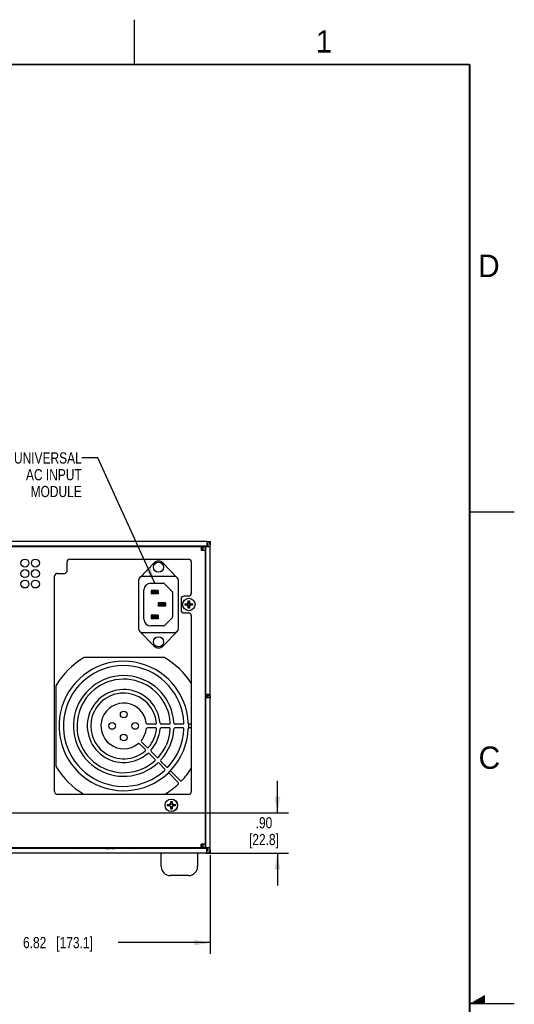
# Model space of a CAD drawing. Header units: inches. Extents: x 0 to 34, y 0 to 22.
# Tile 42 of 42: x 28.5 to 34, y 11 to 22. Entities that reach past the tile are written whole.
import ezdxf

# ---------------------------------------------------------------- set-up
doc = ezdxf.new("R2010")
doc.units = ezdxf.units.IN
doc.header["$LTSCALE"] = 1.87
doc.header["$MEASUREMENT"] = 0
doc.layers.get('0').update_dxf_attribs({"linetype": 'CONTINUOUS'})
for name, color, linetype in [('02___PRT_ALL_AXES', 7, 'CONTINUOUS'), ('3_ALL_AXES', 7, 'CONTINUOUS'), ('COPY_GEOM', 7, 'CONTINUOUS'), ('DETAIL', 7, 'CONTINUOUS'), ('DIMENSIONS', 7, 'CONTINUOUS')]:
    doc.layers.add(name, color=color, linetype=linetype)
doc.styles.get("Standard").update_dxf_attribs({"font": 'txt', "width": 0.8})
doc.styles.add('TEXTSTYLE_2', font='txt')
doc.dimstyles.new('DIMSTYLE_2', dxfattribs={"dimtxt": 0.125, "dimasz": 0.18, "dimexe": 0.125, "dimexo": 0.0625, "dimgap": 0.0625, "dimtad": 0, "dimtih": 1, "dimtoh": 1, "dimlfac": 2, "dimzin": 4, "dimdsep": 46, "dimtxsty": 'STANDARD', "dimblk": '_FILLED', "dimblk1": '_FILLED', "dimblk2": '_FILLED', "dimcen": 0.09, "dimazin": 1, "dimtfac": 1, "dimtofl": 0, "dimtmove": 0, "dimatfit": 3, "dimldrblk": '_FILLED', "dimfxl": 1, "dimtolj": 1, "dimtzin": 4, "dimarcsym": 0})
doc.dimstyles.get("Standard").update_dxf_attribs({"dimtxt": 0.125, "dimasz": 0.18, "dimexe": 0.125, "dimexo": 0.0625, "dimgap": 0.09, "dimtad": 0, "dimtih": 1, "dimtoh": 1, "dimzin": 4, "dimdsep": 46, "dimtxsty": 'STANDARD', "dimblk": '_FILLED', "dimblk1": '_FILLED', "dimblk2": '_FILLED', "dimcen": 0.09, "dimazin": 1, "dimtol": 1, "dimtp": 0.02, "dimtm": 0.02, "dimtfac": 1, "dimtofl": 0, "dimtmove": 0, "dimatfit": 3, "dimldrblk": '_FILLED', "dimfxl": 1, "dimtolj": 1, "dimtzin": 4, "dimarcsym": 0})

# ---------------------------------------------------------------- blocks, each defined once
blk = doc.blocks.new('_FILLED')
at = {"color": 0, "linetype": 'BYBLOCK'}
blk.add_solid([(0, 0), (-1, 0.174), (-1, -0.174)], dxfattribs=at)
blk = doc.blocks.new('*D12')
at = {"layer": 'DIMENSIONS', "color": 2, "linetype": 'CONTINUOUS'}
for p, q in [((27.192, 13.071), (27.192, 11.559)), ((30.6, 12.662), (30.6, 11.559)), ((27.192, 11.684), (28.221, 11.684)), ((30.6, 11.684), (29.571, 11.684))]:
    blk.add_line(p, q, dxfattribs=at)
at = {"layer": 'DIMENSIONS', "color": 2, "linetype": 'CONTINUOUS', "xscale": 0.18, "yscale": 0.18, "zscale": 0.18, "rotation": 180}
blk.add_blockref('_FILLED', (27.192, 11.684), dxfattribs=at)
at = {"layer": 'DIMENSIONS', "color": 2, "linetype": 'CONTINUOUS', "xscale": 0.18, "yscale": 0.18, "zscale": 0.18}
blk.add_blockref('_FILLED', (30.6, 11.684), dxfattribs=at)
at = {"layer": 'DIMENSIONS', "color": 2, "linetype": 'CONTINUOUS', "insert": (28.896, 11.747), "char_height": 0.125, "width": 1.225, "attachment_point": 2, "line_spacing_factor": 0.9}
blk.add_mtext('6.82{\\ftxt.shx;\\W1.000000;\\H0.125000; }[173.1]', dxfattribs=at)
blk = doc.blocks.new('*D13')
at = {"layer": 'DIMENSIONS', "color": 2, "linetype": 'CONTINUOUS'}
for p, q in [((31.35, 13.134), (31.35, 13.494)), ((27.255, 13.134), (31.475, 13.134)), ((30.551, 12.684), (31.475, 12.684)), ((31.35, 12.684), (31.35, 12.324))]:
    blk.add_line(p, q, dxfattribs=at)
at = {"layer": 'DIMENSIONS', "color": 2, "linetype": 'CONTINUOUS', "xscale": 0.18, "yscale": 0.18, "zscale": 0.18}
for p, rotation in [((31.35, 13.134), 270), ((31.35, 12.684), 90)]:
    blk.add_blockref('_FILLED', p, dxfattribs=dict(at, rotation=rotation))
at = {"layer": 'DIMENSIONS', "color": 2, "linetype": 'CONTINUOUS', "insert": (31.2, 13.087), "char_height": 0.125, "width": 0.6, "attachment_point": 2, "line_spacing_factor": 0.9}
blk.add_mtext('.90\\P[22.8]', dxfattribs=at)

msp = doc.modelspace()

# ---------------------------------------------------------------- linework, layer by layer
at = {"color": 2, "linetype": 'CONTINUOUS'}
for p, q in [((29.75002, 22), (29.75002, 21.5)), ((33.50002, 16.5), (34.00002, 16.5)), ((33.51734, 11.01), (33.66974, 11.01)), ((33.53466, 11.02), (33.66974, 11.02)), ((33.55198, 11.03), (33.66974, 11.03)), ((33.5693, 11.04), (33.66974, 11.04)), ((33.58662, 11.05), (33.66974, 11.05)), ((33.60394, 11.06), (33.66974, 11.06)), ((33.62126, 11.07), (33.66974, 11.07)), ((33.63858, 11.08), (33.66974, 11.08)), ((33.65591, 11.09), (33.66974, 11.09)), ((34.00002, 11), (33.50002, 11))]:
    msp.add_line(p, q, dxfattribs=at)
at = {"color": 3, "linetype": 'CONTINUOUS'}
for p, q in [((30.55956, 16.16882), (25.57956, 16.16882)), ((30.55956, 16.11582), (25.57956, 16.11582)), ((28.75256, 16.11054), (28.75256, 16.11582)), ((30.49756, 16.08682), (30.51256, 16.08682)), ((30.51756, 16.10582), (30.51756, 16.06682)), ((30.59956, 16.10882), (30.54656, 16.10882)), ((30.54656, 16.10882), (30.54656, 14.46332)), ((30.55956, 16.16882), (30.55956, 16.11582)), ((30.59956, 12.72432), (30.59956, 16.12882)), ((30.59956, 14.41932), (30.54656, 14.41932)), ((30.54656, 14.41932), (30.54656, 12.74482)), ((30.57306, 14.46052), (30.57557, 14.46035)), ((30.51256, 12.77132), (30.49756, 12.77132)), ((30.51256, 12.76632), (30.49756, 12.76632)), ((30.51256, 12.76632), (30.51256, 12.77132)), ((30.51756, 12.78632), (30.51756, 12.74732)), ((30.55956, 12.73732), (25.57956, 12.73732)), ((30.55956, 12.68432), (25.57956, 12.68432)), ((30.59956, 12.74482), (30.54656, 12.74482)), ((30.55956, 12.68432), (30.55956, 12.73732))]:
    msp.add_line(p, q, dxfattribs=at)
at = {"color": 7, "linetype": 'CONTINUOUS'}
for p, q in [((25.62656, 16.11082), (30.51256, 16.11082)), ((28.78256, 16.11582), (28.78256, 16.11054)), ((30.09956, 16.11439), (30.09956, 16.11082)), ((30.11206, 16.11082), (30.11206, 16.11582)), ((30.13456, 16.11082), (30.13456, 16.11582)), ((30.35606, 16.11082), (30.35606, 16.11582)), ((30.36808, 16.11582), (30.36808, 16.11082)), ((30.37856, 16.11082), (30.37856, 16.11582)), ((30.49756, 16.11082), (30.49756, 16.06682)), ((30.49756, 16.07526), (30.51756, 16.07526)), ((30.51256, 16.11082), (30.51256, 16.08682)), ((30.54156, 16.10582), (30.51756, 16.10582)), ((30.54156, 16.10582), (30.54156, 12.74732)), ((30.54156, 16.07526), (30.54585, 16.07526)), ((30.54956, 16.11582), (30.54956, 16.10882)), ((30.55956, 16.16905), (30.59956, 16.16905)), ((30.56606, 16.13953), (30.55956, 16.13953)), ((30.56606, 16.10882), (30.56606, 16.13953)), ((30.57556, 16.10882), (30.57556, 16.12882)), ((30.59956, 16.16905), (30.59956, 16.12882)), ((29.02756, 15.96982), (30.35656, 15.96982)), ((30.54156, 16.06682), (30.49756, 16.06682)), ((30.54156, 16.04526), (30.54585, 16.04526)), ((30.54156, 16.04456), (30.54655, 16.04456)), ((30.54156, 16.01706), (30.54655, 16.01706)), ((30.54656, 16.01405), (30.54156, 16.01405)), ((30.54156, 15.98905), (30.54656, 15.98905)), ((30.54498, 15.98223), (30.54156, 15.98223)), ((30.54156, 15.97916), (30.54656, 15.97892)), ((30.54498, 15.98223), (30.54498, 15.98723)), ((28.99756, 15.84082), (28.99756, 15.93982)), ((30.38656, 15.93982), (30.38656, 15.58707)), ((30.54156, 15.95469), (30.54656, 15.9546)), ((30.5418, 15.93662), (30.54656, 15.93662)), ((28.85806, 13.37182), (28.85806, 15.78082)), ((28.88806, 15.81082), (28.96756, 15.81082)), ((30.54156, 15.80455), (30.54656, 15.80464)), ((30.54156, 15.78208), (30.54656, 15.78231)), ((30.54656, 15.82462), (30.5418, 15.82462)), ((30.54206, 15.75037), (30.54447, 15.74796)), ((30.54447, 15.74796), (30.54656, 15.74792)), ((30.54447, 15.74796), (30.54447, 15.62208)), ((30.01786, 15.62195), (29.93786, 15.62195)), ((29.93786, 15.62195), (29.93786, 15.58195)), ((30.01786, 15.60695), (29.93786, 15.60695)), ((30.01786, 15.59695), (29.93786, 15.59695)), ((30.01786, 15.58195), (29.93786, 15.58195)), ((30.01786, 15.62195), (30.01786, 15.58195)), ((30.27256, 15.52707), (30.27256, 15.39957)), ((30.35656, 15.55707), (30.30256, 15.55707)), ((30.54156, 15.62208), (30.54656, 15.62208)), ((30.09836, 15.4832), (30.01836, 15.4832)), ((30.01836, 15.4832), (30.01836, 15.4432)), ((30.09836, 15.4682), (30.01836, 15.4682)), ((30.09836, 15.4582), (30.01836, 15.4582)), ((30.09836, 15.4432), (30.01836, 15.4432)), ((30.09836, 15.4832), (30.09836, 15.4432)), ((30.31756, 15.47032), (30.33689, 15.47032)), ((30.31756, 15.47032), (30.33714, 15.46689)), ((30.31756, 15.45582), (30.31756, 15.47032)), ((30.31756, 15.45582), (30.33714, 15.45926)), ((30.33689, 15.45582), (30.31756, 15.45582)), ((30.33689, 15.47032), (30.34666, 15.47596)), ((30.33689, 15.47032), (30.34338, 15.46689)), ((30.33689, 15.45582), (30.34338, 15.45926)), ((30.34666, 15.45018), (30.33689, 15.45582)), ((30.34338, 15.46689), (30.33714, 15.46689)), ((30.33714, 15.46689), (30.33714, 15.45926)), ((30.33714, 15.45926), (30.34338, 15.45926)), ((30.35122, 15.47141), (30.34338, 15.46689)), ((30.34338, 15.45926), (30.35122, 15.45473)), ((30.34666, 15.47596), (30.35231, 15.48574)), ((30.34666, 15.47596), (30.35122, 15.47141)), ((30.34666, 15.45018), (30.35122, 15.45473)), ((30.35231, 15.44041), (30.34666, 15.45018)), ((30.35574, 15.47925), (30.35122, 15.47141)), ((30.35122, 15.45473), (30.35574, 15.4469)), ((30.35231, 15.50507), (30.36681, 15.50507)), ((30.35231, 15.48574), (30.35231, 15.50507)), ((30.35231, 15.50507), (30.35574, 15.48549)), ((30.35231, 15.48574), (30.35574, 15.47925)), ((30.35231, 15.44041), (30.35574, 15.4469)), ((30.35231, 15.42107), (30.35574, 15.44066)), ((30.35231, 15.42107), (30.35231, 15.44041)), ((30.36681, 15.42107), (30.35231, 15.42107)), ((30.36337, 15.48549), (30.35574, 15.48549)), ((30.35574, 15.48549), (30.35574, 15.47925)), ((30.35574, 15.4469), (30.35574, 15.44066)), ((30.35574, 15.44066), (30.36337, 15.44066)), ((30.36681, 15.50507), (30.36337, 15.48549)), ((30.36681, 15.48574), (30.36337, 15.47925)), ((30.36337, 15.47925), (30.36337, 15.48549)), ((30.36337, 15.47925), (30.3679, 15.47141)), ((30.3679, 15.45473), (30.36337, 15.4469)), ((30.36337, 15.44066), (30.36337, 15.4469)), ((30.36681, 15.44041), (30.36337, 15.4469)), ((30.36681, 15.42107), (30.36337, 15.44066)), ((30.36681, 15.50507), (30.36681, 15.48574)), ((30.36681, 15.48574), (30.37245, 15.47596)), ((30.37245, 15.45018), (30.36681, 15.44041)), ((30.36681, 15.44041), (30.36681, 15.42107)), ((30.37245, 15.47596), (30.3679, 15.47141)), ((30.37573, 15.46689), (30.3679, 15.47141)), ((30.37573, 15.45926), (30.3679, 15.45473)), ((30.37245, 15.45018), (30.3679, 15.45473)), ((30.37245, 15.47596), (30.38222, 15.47032)), ((30.38222, 15.45582), (30.37245, 15.45018)), ((30.38222, 15.47032), (30.37573, 15.46689)), ((30.38197, 15.46689), (30.37573, 15.46689)), ((30.37573, 15.45926), (30.38197, 15.45926)), ((30.38222, 15.45582), (30.37573, 15.45926)), ((30.40156, 15.47032), (30.38197, 15.46689)), ((30.38197, 15.45926), (30.38197, 15.46689)), ((30.40156, 15.45582), (30.38197, 15.45926)), ((30.38222, 15.47032), (30.40156, 15.47032)), ((30.40156, 15.45582), (30.38222, 15.45582)), ((30.40156, 15.47032), (30.40156, 15.45582)), ((30.54156, 15.46657), (30.54656, 15.46657)), ((30.01786, 15.34445), (29.93786, 15.34445)), ((29.93786, 15.34445), (29.93786, 15.30445)), ((30.01786, 15.32945), (29.93786, 15.32945)), ((30.01786, 15.31945), (29.93786, 15.31945)), ((30.01786, 15.30445), (29.93786, 15.30445)), ((30.01786, 15.34445), (30.01786, 15.30445)), ((30.30256, 15.36957), (30.35656, 15.36957)), ((30.38656, 15.33957), (30.38656, 13.37182)), ((30.54156, 15.28608), (30.54656, 15.28608)), ((30.54156, 15.13057), (30.54656, 15.13057)), ((30.0872, 14.87144), (29.1882, 14.87144)), ((30.54156, 14.96108), (30.54656, 14.96108)), ((30.54156, 14.80557), (30.54656, 14.80557)), ((30.54447, 14.80557), (30.54447, 14.70178)), ((30.54206, 14.69937), (30.54447, 14.70178)), ((30.54656, 14.70182), (30.54447, 14.70178)), ((28.87245, 14.55569), (28.87245, 13.6567)), ((30.54156, 14.49416), (30.54656, 14.49392)), ((30.54156, 14.46969), (30.54656, 14.4696)), ((30.54903, 14.45162), (30.5418, 14.45162)), ((30.54559, 14.45215), (30.54559, 14.46962)), ((30.54851, 14.45215), (30.54903, 14.45162)), ((30.54916, 14.46253), (30.54916, 14.41864)), ((30.56595, 14.46101), (30.56595, 14.44826)), ((30.57774, 14.42115), (30.57468, 14.44463)), ((30.59956, 14.45771), (30.57556, 14.45771)), ((30.57556, 14.4463), (30.57556, 14.45771)), ((30.59956, 14.4511), (30.57556, 14.4511)), ((30.59956, 14.4463), (30.57556, 14.4463)), ((30.54156, 14.31955), (30.54656, 14.31964)), ((30.5418, 14.33962), (30.54656, 14.33962)), ((30.54559, 14.31962), (30.54559, 14.33909)), ((30.54156, 14.29708), (30.54656, 14.29731)), ((30.54156, 14.29482), (30.54656, 14.29482)), ((30.54156, 14.28582), (30.54656, 14.28582)), ((30.54156, 14.22982), (30.54656, 14.22982)), ((29.9848, 14.12744), (29.89677, 14.12744)), ((30.14029, 14.12744), (30.05005, 14.12744)), ((30.29304, 14.12744), (30.20541, 14.12744)), ((30.38656, 14.12744), (30.36496, 14.12744)), ((30.54156, 14.18632), (30.54656, 14.18632)), ((29.9848, 14.08494), (29.89677, 14.08494)), ((30.14029, 14.08494), (30.05005, 14.08494)), ((30.29304, 14.08494), (30.20541, 14.08494)), ((30.38656, 14.08494), (30.36496, 14.08494)), ((30.54156, 14.06132), (30.54656, 14.06132)), ((30.54156, 14.04758), (30.54656, 14.04758)), ((29.87107, 13.84532), (29.80895, 13.90744)), ((29.89228, 13.86653), (29.83016, 13.92865)), ((30.54156, 13.89207), (30.54656, 13.89207)), ((29.9809, 13.73549), (29.91714, 13.79924)), ((30.00211, 13.7567), (29.93836, 13.82045)), ((30.08885, 13.62753), (30.02692, 13.68947)), ((30.11006, 13.64875), (30.04813, 13.71068)), ((30.54156, 13.72258), (30.54656, 13.72258)), ((30.13002, 13.5807), (30.1297, 13.5791)), ((30.24225, 13.47413), (30.13963, 13.57676)), ((30.26366, 13.49515), (30.16084, 13.59797)), ((30.54156, 13.56707), (30.54656, 13.56707)), ((30.35656, 13.34182), (28.88806, 13.34182)), ((30.54156, 13.42166), (30.54656, 13.42142)), ((30.54156, 13.39719), (30.54656, 13.3971)), ((30.54156, 13.38658), (30.54656, 13.38658)), ((30.54559, 13.38658), (30.54559, 13.39712)), ((30.1225, 13.22657), (30.14183, 13.22657)), ((30.1225, 13.22657), (30.14208, 13.22314)), ((30.1225, 13.21207), (30.1225, 13.22657)), ((30.1225, 13.21207), (30.14208, 13.21551)), ((30.14183, 13.21207), (30.1225, 13.21207)), ((30.14183, 13.22657), (30.1516, 13.23221)), ((30.14183, 13.22657), (30.14832, 13.22314)), ((30.14183, 13.21207), (30.14832, 13.21551)), ((30.1516, 13.20643), (30.14183, 13.21207)), ((30.14832, 13.22314), (30.14208, 13.22314)), ((30.14208, 13.22314), (30.14208, 13.21551)), ((30.14208, 13.21551), (30.14832, 13.21551)), ((30.15616, 13.22766), (30.14832, 13.22314)), ((30.14832, 13.21551), (30.15616, 13.21098)), ((30.1516, 13.23221), (30.15725, 13.24199)), ((30.1516, 13.23221), (30.15616, 13.22766)), ((30.1516, 13.20643), (30.15616, 13.21098)), ((30.15725, 13.19666), (30.1516, 13.20643)), ((30.16068, 13.2355), (30.15616, 13.22766)), ((30.15616, 13.21098), (30.16068, 13.20315)), ((30.15725, 13.26132), (30.17175, 13.26132)), ((30.15725, 13.26132), (30.16068, 13.24174)), ((30.15725, 13.24199), (30.15725, 13.26132)), ((30.15725, 13.24199), (30.16068, 13.2355)), ((30.16831, 13.24174), (30.16068, 13.24174)), ((30.16068, 13.24174), (30.16068, 13.2355)), ((30.17175, 13.26132), (30.16831, 13.24174)), ((30.17175, 13.24199), (30.16831, 13.2355)), ((30.16831, 13.2355), (30.16831, 13.24174)), ((30.16831, 13.2355), (30.17283, 13.22766)), ((30.17283, 13.21098), (30.16831, 13.20315)), ((30.17175, 13.26132), (30.17175, 13.24199)), ((30.17175, 13.24199), (30.17739, 13.23221)), ((30.17739, 13.20643), (30.17175, 13.19666)), ((30.17739, 13.23221), (30.17283, 13.22766)), ((30.18067, 13.22314), (30.17283, 13.22766)), ((30.18067, 13.21551), (30.17283, 13.21098)), ((30.17739, 13.20643), (30.17283, 13.21098)), ((30.17739, 13.23221), (30.18716, 13.22657)), ((30.18716, 13.21207), (30.17739, 13.20643)), ((30.18716, 13.22657), (30.18067, 13.22314)), ((30.18691, 13.22314), (30.18067, 13.22314)), ((30.18067, 13.21551), (30.18691, 13.21551)), ((30.18716, 13.21207), (30.18067, 13.21551)), ((30.2065, 13.22657), (30.18691, 13.22314)), ((30.18691, 13.21551), (30.18691, 13.22314)), ((30.2065, 13.21207), (30.18691, 13.21551)), ((30.18716, 13.22657), (30.2065, 13.22657)), ((30.2065, 13.21207), (30.18716, 13.21207)), ((30.2065, 13.22657), (30.2065, 13.21207)), ((30.54156, 13.23107), (30.54656, 13.23107)), ((30.54156, 13.22458), (30.54656, 13.22481)), ((30.15725, 13.19666), (30.16068, 13.20315)), ((30.15725, 13.17732), (30.16068, 13.19691)), ((30.15725, 13.17732), (30.15725, 13.19666)), ((30.17175, 13.17732), (30.15725, 13.17732)), ((30.16068, 13.20315), (30.16068, 13.19691)), ((30.16068, 13.19691), (30.16831, 13.19691)), ((30.17175, 13.19666), (30.16831, 13.20315)), ((30.16831, 13.19691), (30.16831, 13.20315)), ((30.17175, 13.17732), (30.16831, 13.19691)), ((30.17175, 13.19666), (30.17175, 13.17732)), ((30.54206, 13.18637), (30.54447, 13.18396)), ((30.54447, 13.18396), (30.54656, 13.18392)), ((30.54447, 13.18396), (30.54447, 12.98378)), ((30.54206, 12.98137), (30.54447, 12.98378)), ((30.54656, 12.98382), (30.54447, 12.98378)), ((30.54156, 12.78632), (30.49756, 12.78632)), ((30.49756, 12.74232), (30.49756, 12.78632)), ((30.51256, 12.77132), (30.51256, 12.78632)), ((30.51756, 12.77834), (30.51256, 12.77834)), ((30.51256, 12.74232), (30.51256, 12.76632)), ((30.54156, 12.87151), (30.54498, 12.87151)), ((30.54656, 12.81205), (30.54156, 12.81205)), ((30.54585, 12.80834), (30.54156, 12.80834)), ((30.54585, 12.77834), (30.54156, 12.77834)), ((30.54206, 12.86843), (30.54656, 12.86843)), ((30.54498, 12.87151), (30.54498, 12.86843)), ((30.51256, 12.74232), (25.62656, 12.74232)), ((28.72256, 12.74232), (28.72256, 12.73732)), ((28.78256, 12.74232), (28.78256, 12.73732)), ((30.1768, 12.74232), (30.1768, 12.73732)), ((30.33231, 12.74232), (30.33231, 12.73732)), ((30.45856, 12.73876), (30.45856, 12.74232)), ((30.54573, 12.73838), (30.45856, 12.73838)), ((30.54156, 12.74732), (30.51756, 12.74732)), ((30.54956, 12.74482), (30.54956, 12.73732)), ((30.55956, 12.71355), (30.56606, 12.71355)), ((30.59956, 12.68455), (30.5607, 12.68455)), ((30.56606, 12.71355), (30.56606, 12.74482)), ((30.57556, 12.72432), (30.57556, 12.74482)), ((30.59956, 12.72432), (30.59956, 12.68455))]:
    msp.add_line(p, q, dxfattribs=at)
at = {"color": 7, "linetype": 'CONTINUOUS', "const_width": 0.02}
for points in [[(33.50002, 21.5), (0.50002, 21.5)], [(33.50002, 0.5), (33.50002, 21.5)]]:
    msp.add_lwpolyline(points, dxfattribs=at)
at = {"color": 7, "linetype": 'CONTINUOUS'}
for centre, radius in [((30.35956, 15.46307), 0.06975), ((29.6314, 14.23494), 0.0375), ((29.50265, 14.10619), 0.0375), ((29.76015, 14.10619), 0.0375), ((29.6314, 13.97744), 0.0375), ((30.16306, 13.21907), 0.06975), ((30.1645, 13.21932), 0.06975)]:
    msp.add_circle(centre, radius, dxfattribs=at)
at = {"color": 3, "linetype": 'CONTINUOUS'}
for centre, radius, start, end in [((30.55956, 16.12882), 0.04, 0, 90), ((30.57427, 14.44612), 0.02526, 298.208958, 315.605689), ((30.55956, 12.72432), 0.04, 270, 360)]:
    msp.add_arc(centre, radius, start, end, dxfattribs=at)
at = {"color": 7, "linetype": 'CONTINUOUS'}
for centre, radius, start, end in [((30.55956, 16.12882), 0.016, 0, 90), ((29.02756, 15.93982), 0.03, 90, 180), ((30.35656, 15.93982), 0.03, 0, 90), ((28.88806, 15.78082), 0.03, 90, 180), ((28.96756, 15.84082), 0.03, 270, 360), ((30.30256, 15.52707), 0.03, 90, 180), ((30.35656, 15.58707), 0.03, 270, 360), ((30.30256, 15.39957), 0.03, 180, 270), ((30.35656, 15.33957), 0.03, 0, 90), ((29.6377, 14.10619), 0.8875, 120.429442, 149.570558), ((29.6377, 14.10619), 0.8875, 32.276148, 59.570558), ((29.6314, 14.10619), 0.72353, 2.635057, 312.853171), ((29.6314, 14.10619), 0.675, 2.920106, 312.621001), ((29.6314, 14.10619), 0.5625, 3.364947, 312.258721), ((29.6314, 14.10619), 0.5225, 3.794405, 311.909023), ((29.6314, 14.10619), 0.4075, 4.609095, 311.245805), ((29.6314, 14.10619), 0.3675, 5.455373, 310.557144), ((29.6314, 14.10619), 0.255, 7.248224, 309.099355), ((29.89677, 14.13994), 0.0125, 187.248224, 270), ((29.9848, 14.13994), 0.0125, 270, 5.455373), ((30.05005, 14.13994), 0.0125, 184.609095, 270), ((30.14029, 14.13994), 0.0125, 270, 3.794405), ((30.20541, 14.13994), 0.0125, 183.364947, 270), ((30.29304, 14.13994), 0.0125, 270, 2.919281), ((29.6314, 14.10619), 0.255, 320.900645, 352.751776), ((29.89677, 14.07244), 0.0125, 90, 172.751776), ((29.6314, 14.10619), 0.3675, 319.442856, 354.544627), ((29.6314, 14.10619), 0.4075, 318.754195, 355.390905), ((29.9848, 14.07244), 0.0125, 354.544627, 90), ((29.6314, 14.10619), 0.5225, 318.090977, 356.205595), ((30.05005, 14.07244), 0.0125, 90, 175.390905), ((29.6314, 14.10619), 0.5625, 317.741279, 356.635053), ((29.6314, 14.10619), 0.675, 317.378999, 357.079894), ((30.14029, 14.07244), 0.0125, 356.205595, 90), ((29.6314, 14.10619), 0.72353, 317.146829, 357.364943), ((30.20541, 14.07244), 0.0125, 90, 176.635053), ((30.29304, 14.07244), 0.0125, 357.080719, 90), ((29.80011, 13.8986), 0.0125, 45, 129.099355), ((29.839, 13.93749), 0.0125, 140.900645, 225), ((29.90112, 13.87537), 0.0125, 225, 319.442856), ((29.86223, 13.83648), 0.0125, 310.557144, 45), ((29.90831, 13.7904), 0.0125, 45, 131.245805), ((29.9472, 13.82929), 0.0125, 138.754195, 225), ((30.01095, 13.76554), 0.0125, 225, 318.090977), ((29.6377, 14.10619), 0.8875, 210.429442, 239.471404), ((29.97206, 13.72665), 0.0125, 311.909023, 45), ((30.01808, 13.68063), 0.0125, 45, 132.258721), ((30.05697, 13.71952), 0.0125, 137.741279, 225), ((30.1189, 13.65758), 0.0125, 225, 317.378178), ((30.08001, 13.61869), 0.0125, 312.621822, 45), ((29.6377, 14.10619), 0.8875, 316.509507, 327.654717), ((29.6377, 14.10619), 0.8875, 300.532667, 312.907418), ((30.23341, 13.4653), 0.0125, 312.907418, 45), ((30.2725, 13.50399), 0.0125, 225, 316.509507), ((28.88806, 13.37182), 0.03, 180, 270), ((30.35656, 13.37182), 0.03, 270, 360), ((30.55956, 12.72432), 0.016, 270, 360)]:
    msp.add_arc(centre, radius, start, end, dxfattribs=at)
at = {"color": 2, "linetype": 'CONTINUOUS'}
for centre, radius, start, end in [((29.56278, 15.41779), 2.72443, 259.121108, 259.69319), ((29.58345, 13.0298), 0.31772, 292.976401, 295.179101)]:
    msp.add_arc(centre, radius, start, end, dxfattribs=at)
at = {"color": 7, "linetype": 'CONTINUOUS'}
for centre, major_axis, start_param, end_param in [((30.37559, 16.02155), (0, 0.40076), -1.34612358, -1.33488596), ((30.53576, 15.75167), (0.01, 0), 0.01745329, 0.94222598), ((30.53576, 15.77979), (0.01, 0), -0.93495385, -0.01745329), ((30.53576, 14.69807), (0.01, 0), -0.94222598, -0.01745329), ((30.53576, 14.49644), (0.01, 0), 0.01745329, 0.93495385), ((30.53576, 13.42394), (0.01, 0), 0.01745329, 0.93495385), ((30.53576, 13.22229), (0.01, 0), -0.93495385, -0.01745329), ((30.53576, 13.18767), (0.01, 0), 0.01745329, 0.94222598), ((30.53576, 12.98007), (0.01, 0), -0.94222598, -0.01745329), ((30.53576, 12.87229), (0.01, 0), -0.86326425, -0.01745329)]:
    msp.add_ellipse(centre, major_axis=major_axis, ratio=0.01745506, start_param=start_param, end_param=end_param, dxfattribs=at)
at = {"color": 3, "linetype": 'CONTINUOUS'}
for points, knots in [([(30.54656, 14.46332), (30.54656, 14.46312), (30.5475, 14.46285), (30.54879, 14.46255), (30.55134, 14.46222), (30.55605, 14.46173), (30.56344, 14.46117), (30.56968, 14.46075), (30.57306, 14.46052)], [0, 0, 0, 0, 0.02316939, 0.08098264, 0.17356037, 0.29751309, 0.61992166, 1, 1, 1, 1]), ([(30.57557, 14.46035), (30.57869, 14.46014), (30.58443, 14.45974), (30.59169, 14.45914), (30.59671, 14.45862), (30.59874, 14.45816), (30.59956, 14.45789), (30.59956, 14.45771)], [0, 0, 0, 0, 0.38660887, 0.70750006, 0.92029822, 0.97693776, 1, 1, 1, 1])]:
    msp.add_open_spline(points, degree=3, knots=knots, dxfattribs=at)
at = {"color": 7, "linetype": 'CONTINUOUS'}
for points, knots in [([(30.57468, 14.44463), (30.56854, 14.44385), (30.55637, 14.43767), (30.55156, 14.42484), (30.55156, 14.41864)], [0, 0, 0, 0, 0.49990986, 1, 1, 1, 1]), ([(30.57306, 14.46052), (30.57338, 14.46028), (30.57435, 14.45957), (30.57556, 14.45858), (30.57556, 14.45771)], [0, 0, 0, 0, 0.31233252, 1, 1, 1, 1]), ([(30.35641, 14.13232), (30.35608, 14.13284), (30.35533, 14.13421), (30.35449, 14.1366), (30.35422, 14.1385), (30.35417, 14.13946)], [0, 0, 0, 0, 0.24414722, 0.61918484, 1, 1, 1, 1]), ([(30.35471, 14.12744), (30.35438, 14.12572), (30.35445, 14.12213), (30.35507, 14.11682), (30.35455, 14.1115), (30.35456, 14.10791), (30.35494, 14.10619)], [0, 0, 0, 0, 0.24728953, 0.49996641, 0.75279335, 1, 1, 1, 1]), ([(30.35494, 14.10619), (30.35456, 14.10448), (30.35455, 14.10089), (30.35507, 14.09557), (30.35445, 14.09026), (30.35438, 14.08667), (30.35471, 14.08494)], [0, 0, 0, 0, 0.24720664, 0.50003361, 0.75271057, 1, 1, 1, 1]), ([(30.35471, 14.12744), (30.35467, 14.1276), (30.35462, 14.12794), (30.35462, 14.12845), (30.35466, 14.12897), (30.35475, 14.12947), (30.35494, 14.12993), (30.35533, 14.13019), (30.35575, 14.13034), (30.35601, 14.13049), (30.35611, 14.1306)], [0, 0, 0, 0, 0.12818609, 0.25929106, 0.39717871, 0.53340253, 0.65482641, 0.7687816, 0.88710014, 1, 1, 1, 1]), ([(30.35611, 14.1306), (30.35631, 14.1308), (30.35647, 14.13143), (30.35651, 14.13201), (30.35656, 14.13233)], [0, 0, 0, 0, 0.46995783, 1, 1, 1, 1]), ([(30.36496, 14.12744), (30.36415, 14.12744), (30.36251, 14.12767), (30.3594, 14.129), (30.3575, 14.13088), (30.35656, 14.13233)], [0, 0, 0, 0, 0.24068628, 0.48625117, 1, 1, 1, 1]), ([(30.35417, 14.07293), (30.35423, 14.07421), (30.35468, 14.07674), (30.35577, 14.07907), (30.35645, 14.08011)], [0, 0, 0, 0, 0.50713718, 1, 1, 1, 1]), ([(30.35471, 14.08494), (30.35467, 14.08478), (30.35462, 14.08445), (30.35462, 14.08394), (30.35467, 14.08342), (30.35475, 14.08292), (30.35496, 14.08247), (30.35537, 14.08224), (30.35578, 14.08211), (30.35606, 14.08198), (30.35616, 14.08188)], [0, 0, 0, 0, 0.12841085, 0.25990328, 0.39882748, 0.53567976, 0.65621096, 0.76969443, 0.8882791, 1, 1, 1, 1]), ([(30.35616, 14.08188), (30.35625, 14.08178), (30.35639, 14.08152), (30.35652, 14.08091), (30.35654, 14.08043), (30.3566, 14.08011)], [0, 0, 0, 0, 0.21810942, 0.46894816, 1, 1, 1, 1]), ([(30.3566, 14.08011), (30.35709, 14.08084), (30.35819, 14.08219), (30.36023, 14.08375), (30.36252, 14.08472), (30.36415, 14.08494), (30.36496, 14.08494)], [0, 0, 0, 0, 0.2624367, 0.51533477, 0.7600965, 1, 1, 1, 1]), ([(30.12349, 13.57577), (30.12437, 13.57658), (30.1263, 13.57798), (30.12851, 13.57888), (30.12963, 13.57917)], [0, 0, 0, 0, 0.50612959, 1, 1, 1, 1]), ([(30.1297, 13.5791), (30.1306, 13.57934), (30.13244, 13.5796), (30.13516, 13.57934), (30.13763, 13.5784), (30.13903, 13.57736), (30.13963, 13.57676)], [0, 0, 0, 0, 0.26334591, 0.51659139, 0.7609793, 1, 1, 1, 1]), ([(30.13233, 13.58406), (30.13203, 13.58387), (30.13166, 13.58349), (30.13129, 13.58291), (30.13107, 13.58245), (30.13085, 13.58199), (30.13048, 13.58142), (30.13016, 13.58101), (30.13002, 13.5807)], [0, 0, 0, 0, 0.25247719, 0.37892508, 0.50267522, 0.62587298, 0.75080026, 1, 1, 1, 1]), ([(30.15354, 13.60527), (30.15225, 13.60316), (30.14869, 13.59953), (30.14284, 13.59476), (30.13807, 13.58891), (30.13443, 13.58535), (30.13233, 13.58406)], [0, 0, 0, 0, 0.24669127, 0.50000013, 0.75330885, 1, 1, 1, 1]), ([(30.1585, 13.6079), (30.15827, 13.60789), (30.1578, 13.60786), (30.15711, 13.60772), (30.15648, 13.60737), (30.15591, 13.60692), (30.15527, 13.60658), (30.15439, 13.60617), (30.1538, 13.60568), (30.15354, 13.60527)], [0, 0, 0, 0, 0.12006569, 0.24177592, 0.36581018, 0.49364433, 0.61920663, 0.74488229, 1, 1, 1, 1]), ([(30.16084, 13.59797), (30.16024, 13.59857), (30.1592, 13.59997), (30.15826, 13.60244), (30.158, 13.60516), (30.15826, 13.60699), (30.1585, 13.6079)], [0, 0, 0, 0, 0.23900679, 0.48337945, 0.73664125, 1, 1, 1, 1]), ([(30.15843, 13.60796), (30.15872, 13.60909), (30.15961, 13.6113), (30.16101, 13.61323), (30.16183, 13.6141)], [0, 0, 0, 0, 0.49386988, 1, 1, 1, 1])]:
    msp.add_open_spline(points, degree=3, knots=knots, dxfattribs=at)
msp.add_open_spline([(30.57556, 14.4463), (30.57556, 14.44567), (30.5753, 14.44476), (30.57468, 14.44463)], degree=3, dxfattribs=at)
at = {"color": 3, "linetype": 'CONTINUOUS'}
for points in [[(30.57774, 14.42115), (30.57664, 14.42101), (30.57556, 14.41975), (30.57556, 14.41864)], [(30.58621, 14.42387), (30.58359, 14.42247), (30.58068, 14.42154), (30.57774, 14.42115)], [(30.59956, 14.4463), (30.59956, 14.43988), (30.5968, 14.43304), (30.59231, 14.42846)]]:
    msp.add_open_spline(points, degree=3, dxfattribs=at)
at = {"color": 2, "linetype": 'CONTINUOUS'}
for points, knots in [([(29.33203, 12.7423), (29.33592, 12.74207), (29.36388, 12.7405), (29.41001, 12.73851), (29.45216, 12.73746), (29.46981, 12.73729)], [0, 0, 0, 0, 0.08563269, 0.61381203, 1, 1, 1, 1]), ([(29.49603, 12.73728), (29.51762, 12.73746), (29.54831, 12.73852), (29.57765, 12.74127), (29.58655, 12.7423)], [0, 0, 0, 0, 0.69191073, 1, 1, 1, 1])]:
    msp.add_open_spline(points, degree=3, knots=knots, dxfattribs=at)
at = {"layer": '02___PRT_ALL_AXES', "color": 7, "linetype": 'CONTINUOUS'}
for p, q in [((29.97117, 15.92798), (29.8103, 15.7632)), ((30.23042, 15.7632), (30.06955, 15.92798)), ((30.19911, 15.77639), (29.84161, 15.77639)), ((29.79786, 15.73264), (29.79786, 15.19376)), ((29.93286, 15.70195), (30.0725, 15.70195)), ((30.08664, 15.69609), (30.1725, 15.61023)), ((30.24286, 15.19376), (30.24286, 15.73264)), ((29.85786, 15.29945), (29.85786, 15.62695)), ((30.17836, 15.59608), (30.17836, 15.33031)), ((30.1725, 15.31617), (30.08664, 15.23031)), ((30.0725, 15.22445), (29.93286, 15.22445)), ((29.8103, 15.1632), (29.97117, 14.99842)), ((29.84161, 15.15001), (30.19911, 15.15001)), ((30.06955, 14.99842), (30.23042, 15.1632))]:
    msp.add_line(p, q, dxfattribs=at)
at = {"layer": '02___PRT_ALL_AXES', "color": 3, "linetype": 'CONTINUOUS'}
msp.add_line((30.59956, 14.4463), (30.59956, 14.41932), dxfattribs=at)
at = {"layer": '02___PRT_ALL_AXES', "color": 7, "linetype": 'CONTINUOUS'}
for centre, radius in [((28.52656, 15.92657), 0.0445), ((28.64356, 15.92657), 0.0445), ((28.52656, 15.80957), 0.0445), ((28.64356, 15.80957), 0.0445), ((30.02036, 15.87995), 0.05625), ((28.52656, 15.69257), 0.0445), ((28.64356, 15.69257), 0.0445), ((30.02036, 15.04645), 0.05625)]:
    msp.add_circle(centre, radius, dxfattribs=at)
for centre, radius, start, end in [((30.02036, 15.87995), 0.06875, 44.311259, 135.688741), ((29.84161, 15.73264), 0.04375, 90, 180), ((30.19911, 15.73264), 0.04375, 0, 90), ((29.93286, 15.62695), 0.075, 90, 180), ((30.0725, 15.68195), 0.02, 45, 90), ((30.15836, 15.59608), 0.02, 0, 45), ((29.93286, 15.29945), 0.075, 180, 270), ((30.15836, 15.33031), 0.02, 315, 360), ((29.84161, 15.19376), 0.04375, 180, 270), ((30.0725, 15.24445), 0.02, 270, 315), ((30.19911, 15.19376), 0.04375, 270, 360), ((30.02036, 15.04645), 0.06875, 224.311259, 315.688741)]:
    msp.add_arc(centre, radius, start, end, dxfattribs=at)
msp.add_open_spline([(30.57468, 14.45101), (30.56851, 14.45022), (30.55635, 14.44402), (30.55156, 14.4312), (30.55156, 14.42503)], degree=3, knots=[0, 0, 0, 0, 0.50195476, 1, 1, 1, 1], dxfattribs=at)
at = {"layer": '3_ALL_AXES', "color": 7, "linetype": 'CONTINUOUS'}
for p, q in [((30.05131, 12.53432), (30.05131, 12.68432)), ((30.45781, 12.68432), (30.45781, 12.53432)), ((30.35781, 12.43432), (30.15131, 12.43432))]:
    msp.add_line(p, q, dxfattribs=at)
for centre, start, end in [((30.15131, 12.53432), 180, 270), ((30.35781, 12.53432), 270, 360)]:
    msp.add_arc(centre, 0.1, start, end, dxfattribs=at)
at = {"layer": 'COPY_GEOM', "color": 7, "linetype": 'CONTINUOUS'}
for p, q in [((28.78256, 16.11582), (28.78256, 16.11056)), ((29.02756, 15.96905), (30.35756, 15.96905)), ((30.50356, 12.78005), (30.49756, 12.78005)), ((30.50356, 12.78005), (30.50356, 12.78632)), ((28.72256, 12.74232), (28.72256, 12.73732))]:
    msp.add_line(p, q, dxfattribs=at)
at = {"layer": 'COPY_GEOM', "color": 6, "linetype": 'CONTINUOUS'}
msp.add_line((28.78256, 12.74232), (28.78256, 12.73732), dxfattribs=at)

# ---------------------------------------------------------------- texts
at = {"color": 2, "linetype": 'CONTINUOUS', "char_height": 0.25, "width": 0.25, "attachment_point": 1, "line_spacing_factor": 0.9, "style": 'TEXTSTYLE_2'}
for s, insert in [('1', (31.77814, 21.88259)), ('D', (33.59469, 19.37364)), ('C', (33.6004, 13.87673))]:
    msp.add_mtext(s, dxfattribs=dict(at, insert=insert))
at = {"layer": 'DETAIL', "color": 2, "linetype": 'CONTINUOUS', "insert": (29.16214, 17.16422), "char_height": 0.125, "width": 0.9, "attachment_point": 3, "line_spacing_factor": 0.9}
msp.add_mtext('UNIVERSAL\\PAC INPUT\\PMODULE', dxfattribs=at)

# ---------------------------------------------------------------- dimensions: what is measured, and where the dimension line sits
at = {"layer": 'DIMENSIONS', "color": 2, "linetype": 'CONTINUOUS'}
dim = msp.add_linear_dim(base=(31.34956, 13.13382), p1=(30.48856, 12.68432), p2=(27.19206, 13.13382), angle=90, dimstyle='DIMSTYLE_2', dxfattribs=at)
dim.commit()
dim.dimension.update_dxf_attribs({"geometry": '*D13', "text_midpoint": (31.34956, 12.93051), "dimtype": 160})
dim = msp.add_linear_dim(base=(30.5995571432, 11.6843218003), p1=(27.1920571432, 13.1338218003), p2=(30.5995571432, 12.7243218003), dimstyle='DIMSTYLE_2', dxfattribs=at)
dim.commit()
dim.dimension.update_dxf_attribs({"geometry": '*D12', "text_midpoint": (28.8958071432, 11.6843218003), "dimtype": 160})

# ---------------------------------------------------------------- leaders
at = {"layer": 'DETAIL', "color": 2, "linetype": 'CONTINUOUS'}
msp.add_leader([(29.97815, 15.70195), (29.34214, 17.10172), (29.16214, 17.10172)], dimstyle='STANDARD', override={"dimtad": 0}, dxfattribs=at)

doc.saveas('drawing.dxf')
